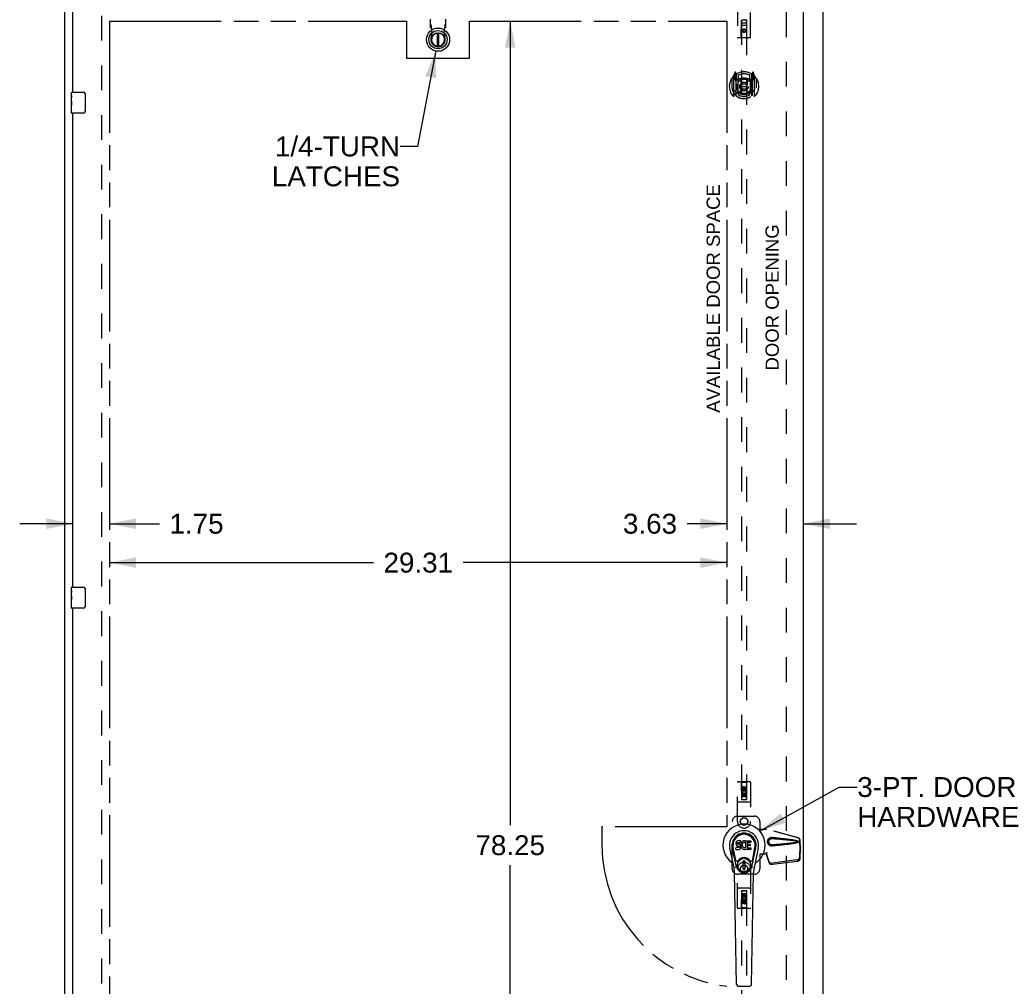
# Model space of a CAD drawing. Header units: inches. Extents: x 0 to 214, y 0 to 139.
# Tile 3 of 12: x 60 to 107, y 46 to 92. Entities that reach past the tile are written whole.
import ezdxf

# ---------------------------------------------------------------- set-up
doc = ezdxf.new("R2010")
doc.units = ezdxf.units.IN
doc.header["$LTSCALE"] = 11.781
doc.header["$MEASUREMENT"] = 0
doc.linetypes.add('HIDDEN', pattern=[0.2, 0.1, -0.1])
doc.linetypes.add('PHANTOM', pattern=[0.8, 0.45, -0.05, 0.1, -0.05, 0.1, -0.05])
doc.layers.get('0').update_dxf_attribs({"linetype": 'CONTINUOUS'})
for name, color, linetype in [('02___PRT_ALL_AXES', 7, 'CONTINUOUS'), ('AVAILABLE_DOOR_SPACE', 7, 'CONTINUOUS'), ('DEFAULT_2', 8, 'HIDDEN'), ('DIMENSIONS', 7, 'CONTINUOUS')]:
    doc.layers.add(name, color=color, linetype=linetype)
doc.styles.get("Standard").update_dxf_attribs({"font": 'arial.ttf'})
doc.dimstyles.new('DIMSTYLE_1', dxfattribs={"dimtxt": 0.945, "dimasz": 1.26, "dimexe": 0.09, "dimexo": 0.07, "dimgap": 0.0375, "dimtad": 0, "dimtih": 1, "dimtoh": 1, "dimzin": 4, "dimdsep": 46, "dimtxsty": 'Standard', "dimblk": '_FILLED', "dimblk1": '_FILLED', "dimblk2": '_FILLED', "dimcen": 0.09, "dimazin": 1, "dimtfac": 1, "dimtdec": 3, "dimtofl": 0, "dimtmove": 0, "dimatfit": 3, "dimldrblk": '_FILLED', "dimfxl": 1, "dimtolj": 1, "dimtzin": 4, "dimarcsym": 0})
doc.dimstyles.new('DIMSTYLE_2', dxfattribs={"dimtxt": 1.071, "dimasz": 1.26, "dimexe": 0.09, "dimexo": 0.07, "dimgap": 0.0425, "dimtad": 0, "dimtih": 1, "dimtoh": 1, "dimzin": 4, "dimdsep": 46, "dimtxsty": 'Standard', "dimblk": '_FILLED', "dimblk1": '_FILLED', "dimblk2": '_FILLED', "dimcen": 0.09, "dimazin": 1, "dimtfac": 1, "dimtdec": 3, "dimtofl": 0, "dimtmove": 0, "dimatfit": 3, "dimldrblk": '_FILLED', "dimfxl": 1, "dimtolj": 1, "dimtzin": 4, "dimarcsym": 0})
doc.dimstyles.get("Standard").update_dxf_attribs({"dimtxt": 1.071, "dimasz": 1.26, "dimexe": 0.09, "dimexo": 0.07, "dimgap": 0.09, "dimtad": 0, "dimtih": 1, "dimtoh": 1, "dimdec": 3, "dimzin": 4, "dimdsep": 46, "dimtxsty": 'Standard', "dimblk": '_FILLED', "dimblk1": '_FILLED', "dimblk2": '_FILLED', "dimcen": 0.09, "dimadec": 3, "dimazin": 1, "dimtp": 0.001, "dimtm": 0.001, "dimtfac": 1, "dimtdec": 3, "dimtofl": 0, "dimtmove": 0, "dimatfit": 3, "dimldrblk": '_FILLED', "dimfxl": 1, "dimtolj": 1, "dimtzin": 4, "dimarcsym": 0})

# ---------------------------------------------------------------- blocks, each defined once
blk = doc.blocks.new('_FILLED')
at = {"color": 0, "linetype": 'ByBlock'}
blk.add_solid([(0, 0), (-1, 0.2), (-1, -0.2)], dxfattribs=at)
blk = doc.blocks.new('*D11')
at = {"layer": 'DIMENSIONS', "color": 2, "linetype": 'Continuous'}
for p, q in [((62.796, 67.789), (60.276, 67.789)), ((64.546, 67.789), (66.915, 67.789))]:
    blk.add_line(p, q, dxfattribs=at)
at = {"layer": 'DIMENSIONS', "color": 2, "linetype": 'Continuous', "xscale": 1.26, "yscale": 1.26, "zscale": 1.26}
blk.add_blockref('_FILLED', (62.796, 67.789), dxfattribs=at)
at = {"layer": 'DIMENSIONS', "color": 2, "linetype": 'Continuous', "xscale": 1.26, "yscale": 1.26, "zscale": 1.26, "rotation": 180}
blk.add_blockref('_FILLED', (64.546, 67.789), dxfattribs=at)
at = {"layer": 'DIMENSIONS', "color": 2, "linetype": 'Continuous', "insert": (67.388, 68.262), "char_height": 0.945, "width": 2.56801, "attachment_point": 1, "line_spacing_factor": 0.9}
blk.add_mtext('1.75', dxfattribs=at)
blk = doc.blocks.new('*D12')
at = {"layer": 'DIMENSIONS', "color": 2, "linetype": 'Continuous'}
for p, q in [((64.546, 65.94), (77.079, 65.94)), ((93.859, 65.94), (81.326, 65.94))]:
    blk.add_line(p, q, dxfattribs=at)
at = {"layer": 'DIMENSIONS', "color": 2, "linetype": 'Continuous', "xscale": 1.26, "yscale": 1.26, "zscale": 1.26, "rotation": 180}
blk.add_blockref('_FILLED', (64.546, 65.94), dxfattribs=at)
at = {"layer": 'DIMENSIONS', "color": 2, "linetype": 'Continuous', "xscale": 1.26, "yscale": 1.26, "zscale": 1.26}
blk.add_blockref('_FILLED', (93.859, 65.94), dxfattribs=at)
at = {"layer": 'DIMENSIONS', "color": 2, "linetype": 'Continuous', "insert": (79.202, 66.413), "char_height": 0.945, "width": 3.30223, "attachment_point": 2, "line_spacing_factor": 0.9}
blk.add_mtext('29.31', dxfattribs=at)
blk = doc.blocks.new('*D13')
at = {"layer": 'DIMENSIONS', "color": 2, "linetype": 'Continuous'}
for p, q in [((93.859, 67.789), (91.962, 67.789)), ((97.484, 67.789), (100.004, 67.789))]:
    blk.add_line(p, q, dxfattribs=at)
at = {"layer": 'DIMENSIONS', "color": 2, "linetype": 'Continuous', "xscale": 1.26, "yscale": 1.26, "zscale": 1.26}
blk.add_blockref('_FILLED', (93.859, 67.789), dxfattribs=at)
at = {"layer": 'DIMENSIONS', "color": 2, "linetype": 'Continuous', "xscale": 1.26, "yscale": 1.26, "zscale": 1.26, "rotation": 180}
blk.add_blockref('_FILLED', (97.484, 67.789), dxfattribs=at)
at = {"layer": 'DIMENSIONS', "color": 2, "linetype": 'Continuous', "insert": (91.489, 68.262), "char_height": 0.945, "width": 2.56801, "attachment_point": 3, "line_spacing_factor": 0.9}
blk.add_mtext('3.63', dxfattribs=at)
blk = doc.blocks.new('*D14')
at = {"layer": 'DIMENSIONS', "color": 2, "linetype": 'Continuous'}
for p, q in [((83.567, 92.775), (83.567, 97.198)), ((83.567, 97.198), (84.607, 97.198)), ((83.166, 92.775), (84.701, 92.775)), ((83.499, 91.65), (84.701, 91.65)), ((83.567, 91.65), (83.567, 89.13))]:
    blk.add_line(p, q, dxfattribs=at)
at = {"layer": 'DIMENSIONS', "color": 2, "linetype": 'Continuous', "xscale": 1.26, "yscale": 1.26, "zscale": 1.26}
for p, rotation in [((83.567, 92.775), 270), ((83.567, 91.65), 90)]:
    blk.add_blockref('_FILLED', p, dxfattribs=dict(at, rotation=rotation))
at = {"layer": 'DIMENSIONS', "color": 2, "linetype": 'Continuous', "insert": (85.142, 97.734), "char_height": 1.071, "width": 2.91041, "attachment_point": 1, "line_spacing_factor": 0.9}
blk.add_mtext('1.13', dxfattribs=at)
blk = doc.blocks.new('*D15')
at = {"layer": 'DIMENSIONS', "color": 2, "linetype": 'Continuous'}
for p, q in [((82.499, 91.65), (84.701, 91.65)), ((83.567, 91.65), (83.567, 53.47)), ((83.567, 13.4), (83.567, 51.58)), ((82.499, 13.4), (84.701, 13.4))]:
    blk.add_line(p, q, dxfattribs=at)
at = {"layer": 'DIMENSIONS', "color": 2, "linetype": 'Continuous', "xscale": 1.26, "yscale": 1.26, "zscale": 1.26}
for p, rotation in [((83.567, 91.65), 90), ((83.567, 13.4), 270)]:
    blk.add_blockref('_FILLED', p, dxfattribs=dict(at, rotation=rotation))
at = {"layer": 'DIMENSIONS', "color": 2, "linetype": 'Continuous', "insert": (83.567, 52.998), "char_height": 0.945, "width": 3.30223, "attachment_point": 2, "line_spacing_factor": 0.9}
blk.add_mtext('78.25', dxfattribs=at)

msp = doc.modelspace()

# ---------------------------------------------------------------- linework, layer by layer
at = {"color": 3, "linetype": 'Continuous'}
for p, q in [((62.421, 5.629), (62.421, 95.421)), ((98.421, 5.629), (98.421, 95.421)), ((62.796, 88.275), (62.796, 92.671)), ((97.484, 92.671), (97.484, 12.379)), ((62.796, 64.775), (62.796, 87.275)), ((62.796, 41.275), (62.796, 63.775))]:
    msp.add_line(p, q, dxfattribs=at)
at = {"color": 7, "linetype": 'Continuous'}
for p, q in [((80.101, 91.087), (80.101, 90.462)), ((80.18, 90.462), (80.18, 91.087)), ((62.736, 88.114), (62.736, 88.26)), ((62.751, 88.275), (63.291, 88.275)), ((63.391, 88.175), (63.391, 87.375)), ((62.736, 87.857), (62.736, 87.89)), ((62.736, 87.66), (62.736, 87.691)), ((62.736, 87.29), (62.736, 87.429)), ((63.291, 87.275), (62.751, 87.275)), ((62.736, 64.614), (62.736, 64.76)), ((62.751, 64.775), (63.291, 64.775)), ((63.391, 64.675), (63.391, 63.875)), ((62.736, 64.357), (62.736, 64.39)), ((62.736, 64.16), (62.736, 64.191)), ((62.736, 63.79), (62.736, 63.929)), ((63.291, 63.775), (62.751, 63.775)), ((94.194, 51.455), (93.997, 52.381)), ((94.305, 51.503), (94.113, 52.406)), ((94.161, 52.18), (94.117, 52.407)), ((94.228, 52.033), (94.154, 52.414)), ((94.287, 52.639), (94.285, 52.616)), ((94.285, 52.616), (94.286, 52.592)), ((94.286, 52.592), (94.29, 52.568)), ((94.292, 52.663), (94.287, 52.639)), ((94.287, 52.33), (94.287, 52.405)), ((94.29, 52.568), (94.298, 52.546)), ((94.301, 52.685), (94.292, 52.663)), ((94.351, 52.41), (94.292, 52.409)), ((94.298, 52.546), (94.311, 52.526)), ((94.315, 52.705), (94.301, 52.685)), ((94.311, 52.526), (94.327, 52.509)), ((94.323, 52.713), (94.315, 52.705)), ((94.333, 52.719), (94.323, 52.713)), ((94.327, 52.509), (94.347, 52.495)), ((94.355, 52.729), (94.333, 52.719)), ((94.347, 52.495), (94.358, 52.491)), ((94.412, 52.41), (94.351, 52.41)), ((94.378, 52.736), (94.355, 52.729)), ((94.356, 52.604), (94.357, 52.619)), ((94.357, 52.596), (94.356, 52.604)), ((94.357, 52.619), (94.359, 52.634)), ((94.359, 52.589), (94.357, 52.596)), ((94.358, 52.491), (94.37, 52.489)), ((94.359, 52.634), (94.362, 52.641)), ((94.363, 52.583), (94.359, 52.589)), ((94.362, 52.641), (94.368, 52.646)), ((94.37, 52.579), (94.363, 52.583)), ((94.368, 52.646), (94.382, 52.65)), ((94.384, 52.575), (94.37, 52.579)), ((94.37, 52.489), (94.417, 52.489)), ((94.518, 52.736), (94.378, 52.736)), ((94.382, 52.65), (94.397, 52.651)), ((94.408, 52.576), (94.384, 52.575)), ((94.397, 52.651), (94.51, 52.651)), ((94.432, 52.574), (94.408, 52.576)), ((94.427, 52.411), (94.412, 52.41)), ((94.417, 52.489), (94.425, 52.488)), ((94.425, 52.488), (94.432, 52.486)), ((94.434, 52.415), (94.427, 52.411)), ((94.455, 52.569), (94.432, 52.574)), ((94.432, 52.486), (94.438, 52.481)), ((94.439, 52.42), (94.434, 52.415)), ((94.438, 52.481), (94.443, 52.475)), ((94.448, 52.432), (94.439, 52.42)), ((94.443, 52.475), (94.449, 52.462)), ((94.451, 52.439), (94.448, 52.432)), ((94.449, 52.462), (94.452, 52.446)), ((94.452, 52.446), (94.451, 52.439)), ((94.466, 52.564), (94.455, 52.569)), ((94.476, 52.558), (94.466, 52.564)), ((94.493, 52.541), (94.476, 52.558)), ((94.507, 52.521), (94.493, 52.541)), ((94.496, 52.361), (94.503, 52.371)), ((94.503, 52.371), (94.508, 52.382)), ((94.516, 52.499), (94.507, 52.521)), ((94.508, 52.382), (94.517, 52.404)), ((94.51, 52.651), (94.515, 52.652)), ((94.515, 52.652), (94.517, 52.657)), ((94.522, 52.475), (94.516, 52.499)), ((94.517, 52.657), (94.518, 52.67)), ((94.522, 52.572), (94.517, 52.528)), ((94.517, 52.528), (94.518, 52.506)), ((94.517, 52.404), (94.523, 52.428)), ((94.519, 52.694), (94.518, 52.736)), ((94.518, 52.67), (94.519, 52.694)), ((94.518, 52.506), (94.521, 52.484)), ((94.521, 52.484), (94.526, 52.462)), ((94.526, 52.594), (94.522, 52.572)), ((94.525, 52.452), (94.522, 52.475)), ((94.523, 52.428), (94.525, 52.452)), ((94.532, 52.616), (94.526, 52.594)), ((94.526, 52.462), (94.533, 52.441)), ((94.54, 52.636), (94.532, 52.616)), ((94.533, 52.441), (94.554, 52.402)), ((94.551, 52.656), (94.54, 52.636)), ((94.564, 52.674), (94.551, 52.656)), ((94.554, 52.402), (94.567, 52.383)), ((94.579, 52.691), (94.564, 52.674)), ((94.567, 52.383), (94.581, 52.366)), ((94.595, 52.706), (94.579, 52.691)), ((94.581, 52.366), (94.598, 52.351)), ((94.587, 52.544), (94.586, 52.517)), ((94.586, 52.517), (94.588, 52.504)), ((94.59, 52.571), (94.587, 52.544)), ((94.588, 52.504), (94.591, 52.491)), ((94.594, 52.583), (94.59, 52.571)), ((94.591, 52.491), (94.601, 52.466)), ((94.6, 52.595), (94.594, 52.583)), ((94.613, 52.719), (94.595, 52.706)), ((94.614, 52.618), (94.6, 52.595)), ((94.601, 52.466), (94.614, 52.443)), ((94.634, 52.728), (94.613, 52.719)), ((94.622, 52.629), (94.614, 52.618)), ((94.614, 52.443), (94.623, 52.433)), ((94.633, 52.636), (94.622, 52.629)), ((94.623, 52.433), (94.633, 52.424)), ((94.658, 52.647), (94.633, 52.636)), ((94.633, 52.424), (94.644, 52.417)), ((94.656, 52.733), (94.634, 52.728)), ((94.644, 52.417), (94.657, 52.412)), ((94.678, 52.735), (94.656, 52.733)), ((94.657, 52.412), (94.67, 52.409)), ((94.671, 52.65), (94.658, 52.647)), ((94.67, 52.409), (94.683, 52.409)), ((94.684, 52.65), (94.671, 52.65)), ((94.7, 52.735), (94.678, 52.735)), ((94.683, 52.409), (94.696, 52.411)), ((94.697, 52.647), (94.684, 52.65)), ((94.696, 52.411), (94.709, 52.415)), ((94.71, 52.642), (94.697, 52.647)), ((94.711, 52.733), (94.7, 52.735)), ((94.709, 52.415), (94.721, 52.42)), ((94.722, 52.73), (94.711, 52.733)), ((94.742, 52.712), (94.716, 52.644)), ((94.721, 52.42), (94.732, 52.428)), ((94.741, 52.717), (94.722, 52.73)), ((94.739, 52.427), (94.751, 52.409)), ((94.751, 52.734), (94.988, 52.734)), ((94.751, 52.409), (94.751, 52.734)), ((94.821, 52.647), (94.821, 52.579)), ((94.822, 52.488), (94.822, 52.411)), ((94.988, 52.651), (94.825, 52.651)), ((94.825, 52.575), (94.957, 52.575)), ((94.957, 52.493), (94.827, 52.493)), ((94.827, 52.406), (94.988, 52.406)), ((94.961, 52.57), (94.961, 52.497)), ((94.992, 52.73), (94.992, 52.656)), ((94.993, 52.402), (94.993, 52.33)), ((95.037, 51.503), (95.229, 52.406)), ((95.114, 52.033), (95.188, 52.414)), ((95.345, 52.381), (95.148, 51.455)), ((95.181, 52.18), (95.225, 52.407)), ((94.276, 51.808), (94.228, 52.033)), ((94.292, 52.325), (94.436, 52.325)), ((94.436, 52.325), (94.448, 52.327)), ((94.448, 52.327), (94.459, 52.331)), ((94.459, 52.331), (94.479, 52.344)), ((94.479, 52.344), (94.496, 52.361)), ((94.598, 52.351), (94.615, 52.338)), ((94.615, 52.338), (94.625, 52.333)), ((94.625, 52.333), (94.636, 52.329)), ((94.636, 52.329), (94.658, 52.323)), ((94.658, 52.323), (94.68, 52.321)), ((94.68, 52.321), (94.702, 52.324)), ((94.702, 52.324), (94.723, 52.331)), ((94.723, 52.331), (94.742, 52.342)), ((94.753, 52.342), (94.742, 52.342)), ((94.742, 52.342), (94.742, 52.342)), ((94.753, 52.33), (94.753, 52.342)), ((94.988, 52.325), (94.757, 52.325)), ((95.066, 51.808), (95.114, 52.033)), ((94.716, 51.768), (94.626, 51.768)), ((94.626, 51.394), (94.626, 51.768)), ((94.626, 51.728), (94.716, 51.728)), ((94.716, 51.433), (94.626, 51.433)), ((94.677, 51.728), (94.677, 51.649)), ((94.716, 51.649), (94.677, 51.649)), ((94.716, 51.394), (94.716, 51.768)), ((94.313, 45.91), (94.22, 51.23)), ((94.626, 51.394), (94.716, 51.394)), ((95.029, 45.91), (95.122, 51.23)), ((94.392, 45.832), (94.95, 45.832))]:
    msp.add_line(p, q, dxfattribs=at)
for points in [[(63.384, 88.211), (63.386, 88.206), (63.388, 88.2), (63.389, 88.194), (63.39, 88.188), (63.391, 88.181), (63.391, 88.175)], [(63.391, 87.375), (63.391, 87.369), (63.39, 87.363), (63.389, 87.356), (63.388, 87.35), (63.386, 87.345), (63.384, 87.339)], [(63.384, 64.711), (63.386, 64.706), (63.388, 64.7), (63.389, 64.694), (63.39, 64.688), (63.391, 64.681), (63.391, 64.675)], [(63.391, 63.875), (63.391, 63.869), (63.39, 63.863), (63.389, 63.856), (63.388, 63.85), (63.386, 63.845), (63.384, 63.839)], [(94.273, 51.472), (94.271, 51.478), (94.269, 51.483), (94.268, 51.489), (94.267, 51.494)], [(95.075, 51.494), (95.074, 51.489), (95.073, 51.483), (95.071, 51.478), (95.069, 51.472)]]:
    msp.add_lwpolyline(points, dxfattribs=at)
for centre, radius in [((80.14, 90.774), 0.551), ((80.14, 90.774), 0.433), ((80.14, 90.774), 0.329), ((80.14, 90.774), 0.317), ((94.671, 51.581), 0.317), ((94.671, 51.581), 0.313)]:
    msp.add_circle(centre, radius, dxfattribs=at)
for centre, radius, start, end in [((80.14, 90.774), 0.315, 100.0787, 79.9213), ((62.751, 88.26), 0.015, 90, 180), ((63.291, 88.175), 0.1, 21.1999, 90), ((62.751, 87.29), 0.015, 180, 270), ((63.291, 87.375), 0.1, 270, 338.7946), ((62.751, 64.76), 0.015, 90, 180), ((63.291, 64.675), 0.1, 21.1999, 90), ((62.751, 63.79), 0.015, 180, 270), ((63.291, 63.875), 0.1, 270, 338.7946), ((94.671, 52.525), 1.004, 305.5066, 234.4934), ((94.671, 52.525), 0.689, 347.9703, 192.0297), ((94.671, 52.525), 0.571, 347.9703, 192.0297), ((94.671, 52.515), 0.527, 348.9402, 191.0594), ((94.292, 52.405), 0.00448, 90, 180.0119), ((94.712, 52.646), 0.00448, 246.1578, 339.0016), ((94.735, 52.424), 0.00448, 34.0893, 127.3444), ((94.738, 52.714), 0.00448, 339.0016, 51.8729), ((94.825, 52.647), 0.00448, 90, 180), ((94.825, 52.579), 0.00448, 180, 270), ((94.827, 52.488), 0.00448, 90, 180), ((94.827, 52.411), 0.00448, 180, 270), ((94.957, 52.57), 0.00448, 0, 90), ((94.957, 52.497), 0.00448, 270, 360), ((94.988, 52.73), 0.00448, 0, 90), ((94.988, 52.656), 0.00448, 270, 360), ((94.988, 52.402), 0.00448, 0, 90), ((94.292, 52.33), 0.00483, 180, 270), ((94.671, 51.581), 0.354, 35.4237, 144.5763), ((94.757, 52.33), 0.00448, 180, 270), ((94.988, 52.33), 0.00448, 270, 360), ((93.974, 51.548), 0.197, 12.0297, 54.4934), ((93.039, 51.209), 1.181, 1, 12.0297), ((94.334, 51.82), 0.0591, 192.0297, 324.5763), ((94.671, 51.581), 0.374, 192.0297, 347.9703), ((95.008, 51.82), 0.0591, 215.4237, 347.9703), ((96.303, 51.209), 1.181, 167.9703, 179), ((95.368, 51.548), 0.197, 125.5066, 167.9703), ((94.392, 45.911), 0.0787, 181, 270), ((94.95, 45.911), 0.0787, 270, 359)]:
    msp.add_arc(centre, radius, start, end, dxfattribs=at)
msp.add_ellipse((94.671, 52.515), major_axis=(0, 0.565), ratio=0.999848, start_param=-1.76365, end_param=1.76365, dxfattribs=at)
at = {"layer": '02___PRT_ALL_AXES', "color": 7, "linetype": 'Continuous'}
for p, q in [((62.736, 88.114), (62.736, 88.26)), ((62.736, 87.857), (62.736, 88.114)), ((62.742, 88.058), (62.736, 88.058)), ((62.743, 87.89), (62.743, 88.027)), ((62.736, 87.89), (62.743, 87.89)), ((62.736, 87.29), (62.736, 87.854)), ((62.738, 87.827), (62.736, 87.827)), ((62.736, 87.696), (62.742, 87.696)), ((62.736, 87.66), (62.743, 87.66)), ((62.736, 87.597), (62.743, 87.597)), ((62.736, 87.429), (62.743, 87.429)), ((62.737, 87.829), (62.739, 87.807)), ((62.743, 87.429), (62.743, 87.66)), ((62.736, 64.614), (62.736, 64.76)), ((62.736, 64.357), (62.736, 64.614)), ((62.742, 64.558), (62.736, 64.558)), ((62.743, 64.39), (62.743, 64.527)), ((62.736, 64.39), (62.743, 64.39)), ((62.736, 63.79), (62.736, 64.354)), ((62.738, 64.327), (62.736, 64.327)), ((62.736, 64.196), (62.742, 64.196)), ((62.736, 64.16), (62.743, 64.16)), ((62.736, 64.097), (62.743, 64.097)), ((62.737, 64.329), (62.739, 64.307)), ((62.743, 63.929), (62.743, 64.16)), ((62.736, 63.929), (62.743, 63.929))]:
    msp.add_line(p, q, dxfattribs=at)
at = {"layer": '02___PRT_ALL_AXES', "color": 8, "linetype": 'HIDDEN'}
for p, q in [((94.564, 55.148), (94.564, 55.24)), ((94.607, 55.24), (94.607, 55.148)), ((94.651, 55.212), (94.651, 55.24)), ((94.692, 55.254), (94.692, 55.208)), ((94.735, 55.304), (94.778, 55.304)), ((94.735, 55.212), (94.735, 55.304)), ((94.778, 55.304), (94.778, 55.212)), ((94.607, 55.148), (94.564, 55.148)), ((94.564, 54.992), (94.742, 54.992)), ((94.564, 54.835), (94.564, 54.992)), ((94.607, 54.835), (94.564, 54.835)), ((94.612, 55.016), (94.573, 54.999)), ((94.649, 54.949), (94.607, 54.949)), ((94.607, 54.949), (94.607, 54.835)), ((94.649, 54.857), (94.649, 54.949)), ((94.692, 54.857), (94.649, 54.857)), ((94.735, 54.949), (94.692, 54.949)), ((94.692, 54.949), (94.692, 54.857)), ((94.742, 54.992), (94.723, 55.005)), ((94.735, 54.835), (94.735, 54.949)), ((94.778, 54.835), (94.735, 54.835)), ((94.767, 54.995), (94.765, 54.992)), ((94.765, 54.992), (94.778, 54.992)), ((94.778, 54.992), (94.778, 54.835)), ((94.564, 50.215), (94.607, 50.215)), ((94.564, 50.059), (94.564, 50.215)), ((94.577, 50.059), (94.564, 50.059)), ((94.575, 50.055), (94.577, 50.059)), ((94.778, 50.059), (94.6, 50.059)), ((94.6, 50.059), (94.619, 50.046)), ((94.607, 50.215), (94.607, 50.101)), ((94.607, 50.101), (94.65, 50.101)), ((94.65, 50.193), (94.693, 50.193)), ((94.65, 50.101), (94.65, 50.193)), ((94.693, 50.193), (94.693, 50.101)), ((94.693, 50.101), (94.735, 50.101)), ((94.73, 50.034), (94.769, 50.051)), ((94.735, 50.215), (94.778, 50.215)), ((94.735, 50.101), (94.735, 50.215)), ((94.778, 50.215), (94.778, 50.059)), ((94.564, 49.746), (94.564, 49.838)), ((94.607, 49.746), (94.564, 49.746)), ((94.607, 49.838), (94.607, 49.746)), ((94.65, 49.796), (94.65, 49.842)), ((94.691, 49.838), (94.691, 49.81)), ((94.735, 49.902), (94.778, 49.902)), ((94.735, 49.81), (94.735, 49.902)), ((94.778, 49.902), (94.778, 49.81))]:
    msp.add_line(p, q, dxfattribs=at)
at = {"layer": '02___PRT_ALL_AXES', "color": 7, "linetype": 'Continuous'}
for points in [[(62.736, 88.114), (62.736, 88.111), (62.737, 88.106), (62.737, 88.101), (62.739, 88.087)], [(62.739, 88.087), (62.74, 88.08), (62.741, 88.072), (62.741, 88.063)], [(62.741, 88.063), (62.742, 88.054), (62.743, 88.045), (62.743, 88.036), (62.743, 88.027)], [(62.736, 87.857), (62.736, 87.848), (62.737, 87.839), (62.737, 87.829)], [(62.739, 87.807), (62.74, 87.796), (62.741, 87.784), (62.742, 87.771), (62.742, 87.759), (62.743, 87.746), (62.743, 87.733), (62.743, 87.72), (62.742, 87.707), (62.742, 87.695), (62.741, 87.683), (62.74, 87.671)], [(62.736, 64.614), (62.736, 64.611), (62.737, 64.606), (62.737, 64.601), (62.739, 64.587)], [(62.739, 64.587), (62.74, 64.58), (62.741, 64.572), (62.741, 64.563)], [(62.741, 64.563), (62.742, 64.554), (62.743, 64.545), (62.743, 64.536), (62.743, 64.527)], [(62.736, 64.357), (62.736, 64.348), (62.737, 64.339), (62.737, 64.329)], [(62.739, 64.307), (62.74, 64.296), (62.741, 64.284), (62.742, 64.271), (62.742, 64.259), (62.743, 64.246), (62.743, 64.233), (62.743, 64.22), (62.742, 64.207), (62.742, 64.195), (62.741, 64.183), (62.74, 64.171)]]:
    msp.add_lwpolyline(points, dxfattribs=at)
at = {"layer": '02___PRT_ALL_AXES', "color": 8, "linetype": 'HIDDEN'}
for centre, radius in [((94.671, 91.198), 0.085), ((94.671, 55.198), 0.085), ((94.671, 53.65), 0.172), ((94.671, 51.4), 0.172), ((94.671, 49.853), 0.085)]:
    msp.add_circle(centre, radius, dxfattribs=at)
for centre, radius, start, end in [((94.629, 55.24), 0.0644, 12.2995, 180.0775), ((94.629, 55.24), 0.0219, 359.9011, 180), ((94.714, 55.212), 0.0635, 180, 360), ((94.713, 55.212), 0.0219, 190.307, 360), ((94.671, 55.041), 0.107, 334.2636, 203.4027), ((94.671, 55.041), 0.0639, 324.8895, 203.4026), ((94.671, 50.009), 0.107, 154.2636, 23.4027), ((94.671, 50.009), 0.0639, 144.8895, 23.4026), ((94.628, 49.838), 0.0635, 0, 180), ((94.629, 49.838), 0.0219, 10.307, 180), ((94.713, 49.81), 0.0644, 192.2995, 0.0775), ((94.713, 49.81), 0.0219, 179.9011, 360)]:
    msp.add_arc(centre, radius, start, end, dxfattribs=at)
at = {"layer": '02___PRT_ALL_AXES', "color": 7, "linetype": 'Continuous'}
for centre in [(62.999, 87.691), (62.999, 64.191)]:
    msp.add_ellipse(centre, major_axis=(0.263, 0), ratio=0.432808, start_param=3.141593, end_param=3.321581, dxfattribs=at)
at = {"layer": 'AVAILABLE_DOOR_SPACE', "color": 4, "linetype": 'PHANTOM'}
for p, q in [((64.546, 91.65), (64.546, 13.4)), ((64.546, 91.65), (78.64, 91.65)), ((78.64, 91.65), (78.64, 89.9)), ((81.64, 89.9), (81.64, 91.65)), ((81.64, 91.65), (93.859, 91.65)), ((93.859, 91.65), (93.859, 53.4)), ((78.64, 89.9), (81.64, 89.9)), ((93.859, 53.4), (87.921, 53.4)), ((87.921, 53.4), (87.921, 52.525))]:
    msp.add_line(p, q, dxfattribs=at)
msp.add_arc((94.671, 52.525), 6.75, 180, 263.0865, dxfattribs=at)
at = {"layer": 'DEFAULT_2', "color": 8, "linetype": 'HIDDEN'}
for p, q in [((94.359, 92.613), (94.359, 90.888)), ((94.984, 90.888), (94.984, 92.613)), ((64.171, 12.973), (64.171, 92.077)), ((79.766, 91.745), (79.766, 91.371)), ((80.514, 91.371), (80.514, 91.745)), ((94.541, 90.888), (94.545, 91.698)), ((94.546, 91.698), (94.545, 91.698)), ((94.546, 91.698), (94.546, 54.696)), ((94.796, 91.698), (94.546, 91.698)), ((94.796, 54.696), (94.796, 91.698)), ((94.798, 91.698), (94.796, 91.698)), ((94.801, 90.888), (94.798, 91.698)), ((96.671, 92.077), (96.671, 12.973)), ((79.812, 91.485), (79.766, 91.526)), ((79.766, 91.371), (79.812, 91.33)), ((79.812, 91.33), (79.812, 91.485)), ((79.865, 91.129), (79.827, 91.326)), ((80.454, 91.326), (80.416, 91.129)), ((80.514, 91.526), (80.468, 91.485)), ((80.468, 91.485), (80.468, 91.33)), ((80.468, 91.33), (80.514, 91.371)), ((94.799, 91.448), (94.543, 91.448)), ((94.586, 91.573), (94.756, 91.573)), ((94.671, 91.269), (94.609, 91.233)), ((94.609, 91.233), (94.609, 91.161)), ((94.609, 91.233), (94.619, 91.228)), ((94.609, 91.161), (94.619, 91.167)), ((94.671, 91.258), (94.619, 91.228)), ((94.619, 91.228), (94.619, 91.167)), ((94.619, 91.167), (94.671, 91.137)), ((94.671, 91.269), (94.671, 91.258)), ((94.734, 91.233), (94.671, 91.269)), ((94.724, 91.228), (94.671, 91.258)), ((94.671, 91.137), (94.724, 91.167)), ((94.734, 91.233), (94.724, 91.228)), ((94.724, 91.167), (94.724, 91.228)), ((94.734, 91.161), (94.724, 91.167)), ((94.734, 91.161), (94.734, 91.233)), ((79.811, 90.834), (79.865, 91.129)), ((80.416, 91.129), (80.47, 90.834)), ((94.954, 90.858), (94.389, 90.858)), ((94.609, 91.161), (94.671, 91.125)), ((94.671, 91.125), (94.734, 91.161)), ((94.671, 91.125), (94.671, 91.137)), ((94.089, 88.942), (94.089, 88.554)), ((94.096, 88.939), (94.096, 88.482)), ((94.171, 89.037), (94.171, 88.07)), ((94.246, 89.223), (94.175, 89.048)), ((94.229, 89.033), (94.229, 88.883)), ((94.289, 89.033), (94.229, 89.033)), ((94.229, 88.883), (94.289, 88.883)), ((94.237, 89), (94.266, 88.954)), ((94.296, 89.008), (94.241, 89.008)), ((94.268, 89.119), (94.267, 89.118)), ((94.267, 89.118), (94.267, 89.118)), ((94.267, 89.118), (94.267, 89.118)), ((94.289, 89.14), (94.274, 89.22)), ((94.289, 88.124), (94.289, 89.14)), ((94.296, 89.068), (94.366, 89.177)), ((94.296, 88.123), (94.296, 89.127)), ((94.299, 89.102), (94.299, 88.895)), ((94.389, 88.882), (94.316, 88.882)), ((94.319, 88.875), (94.384, 88.875)), ((94.389, 88.24), (94.389, 88.872)), ((94.396, 89.08), (94.396, 88.827)), ((94.508, 88.898), (94.539, 88.554)), ((94.834, 88.898), (94.804, 88.554)), ((94.946, 88.827), (94.946, 89.08)), ((95.026, 88.882), (94.954, 88.882)), ((94.954, 88.872), (94.954, 88.24)), ((94.958, 88.875), (95.024, 88.875)), ((94.976, 89.177), (95.046, 89.068)), ((95.044, 88.895), (95.044, 89.102)), ((95.046, 88.123), (95.046, 89.127)), ((95.101, 89.008), (95.046, 89.008)), ((95.068, 89.22), (95.054, 89.14)), ((95.054, 89.14), (95.054, 88.124)), ((95.114, 89.033), (95.054, 89.033)), ((95.054, 88.883), (95.114, 88.883)), ((95.075, 89.118), (95.071, 89.121)), ((95.076, 88.954), (95.105, 89)), ((95.167, 89.048), (95.096, 89.223)), ((95.114, 88.883), (95.114, 89.033)), ((95.171, 88.07), (95.171, 89.037)), ((95.246, 88.939), (95.246, 88.482)), ((95.254, 88.554), (95.254, 88.942)), ((94.089, 88.554), (94.104, 88.554)), ((94.096, 88.482), (94.096, 88.479)), ((94.508, 88.214), (94.539, 88.554)), ((94.539, 88.554), (94.804, 88.554)), ((94.834, 88.214), (94.804, 88.554)), ((95.254, 88.554), (95.239, 88.554)), ((95.246, 88.482), (95.246, 88.479)), ((94.396, 88.266), (94.396, 88.163)), ((94.946, 88.163), (94.946, 88.266)), ((94.359, 53.65), (94.359, 55.508)), ((94.954, 55.538), (94.389, 55.538)), ((94.541, 55.508), (94.511, 55.538)), ((94.801, 55.508), (94.541, 55.508)), ((94.541, 55.508), (94.545, 54.698)), ((94.671, 55.269), (94.609, 55.233)), ((94.609, 55.233), (94.619, 55.228)), ((94.609, 55.233), (94.609, 55.161)), ((94.671, 55.258), (94.619, 55.228)), ((94.619, 55.228), (94.619, 55.167)), ((94.734, 55.233), (94.671, 55.269)), ((94.671, 55.269), (94.671, 55.258)), ((94.724, 55.228), (94.671, 55.258)), ((94.734, 55.233), (94.724, 55.228)), ((94.724, 55.167), (94.724, 55.228)), ((94.734, 55.161), (94.734, 55.233)), ((94.798, 54.698), (94.801, 55.508)), ((94.801, 55.508), (94.831, 55.538)), ((94.984, 55.508), (94.984, 53.65)), ((94.799, 54.948), (94.543, 54.948)), ((94.756, 54.823), (94.586, 54.823)), ((94.609, 55.161), (94.619, 55.167)), ((94.609, 55.161), (94.671, 55.125)), ((94.619, 55.167), (94.671, 55.137)), ((94.671, 55.137), (94.724, 55.167)), ((94.671, 55.125), (94.734, 55.161)), ((94.671, 55.125), (94.671, 55.137)), ((94.734, 55.161), (94.724, 55.167)), ((94.954, 54.573), (94.389, 54.573)), ((94.545, 54.698), (94.798, 54.698)), ((94.546, 54.699), (94.796, 54.699)), ((94.546, 54.696), (94.796, 54.696)), ((94.359, 53.9), (95.171, 53.9)), ((94.109, 51.4), (94.109, 53.65)), ((95.421, 53.65), (95.421, 53.297)), ((95.418, 53.28), (95.421, 53.297)), ((95.418, 53.28), (95.739, 53.28)), ((95.425, 53.28), (95.421, 53.297)), ((97.229, 52.878), (95.731, 53.28)), ((97.236, 52.878), (95.739, 53.28)), ((97.299, 52.609), (97.321, 52.527)), ((97.32, 52.539), (97.301, 51.924)), ((97.307, 52.609), (97.329, 52.527)), ((97.334, 52.468), (97.315, 51.852)), ((97.32, 52.539), (97.334, 52.468)), ((97.321, 52.527), (97.321, 52.757)), ((97.329, 52.527), (97.321, 52.527)), ((97.323, 52.555), (97.331, 52.498)), ((97.329, 52.527), (97.329, 52.757)), ((97.331, 52.498), (97.332, 52.488)), ((97.332, 52.488), (97.333, 52.477)), ((97.333, 52.477), (97.334, 52.468)), ((95.739, 52.1), (95.418, 52.1)), ((95.418, 52.1), (95.421, 52.083)), ((95.425, 52.1), (95.421, 52.083)), ((95.421, 52.083), (95.421, 51.4)), ((95.739, 52.188), (95.731, 52.188)), ((95.731, 52.188), (95.731, 52.1)), ((95.869, 51.73), (95.738, 52.113)), ((95.751, 52.042), (95.738, 52.113)), ((95.739, 52.188), (95.739, 52.1)), ((95.747, 52.073), (95.751, 52.042)), ((95.883, 51.659), (95.751, 52.042)), ((97.184, 51.824), (95.996, 51.672)), ((97.197, 51.753), (96.01, 51.601)), ((94.359, 49.543), (94.359, 51.4)), ((95.171, 51.15), (94.359, 51.15)), ((94.984, 51.4), (94.984, 49.543)), ((94.954, 50.478), (94.389, 50.478)), ((94.545, 50.353), (94.541, 49.543)), ((94.543, 50.103), (94.799, 50.103)), ((94.545, 50.353), (94.798, 50.353)), ((94.796, 50.354), (94.546, 50.354)), ((94.546, 50.354), (94.546, 13.353)), ((94.796, 50.351), (94.546, 50.351)), ((94.586, 50.228), (94.756, 50.228)), ((94.796, 13.353), (94.796, 50.354)), ((94.801, 49.543), (94.798, 50.353)), ((94.671, 49.925), (94.609, 49.889)), ((94.609, 49.889), (94.619, 49.883)), ((94.609, 49.889), (94.609, 49.817)), ((94.609, 49.817), (94.619, 49.823)), ((94.609, 49.817), (94.671, 49.781)), ((94.671, 49.913), (94.619, 49.883)), ((94.619, 49.883), (94.619, 49.823)), ((94.619, 49.823), (94.671, 49.792)), ((94.734, 49.889), (94.671, 49.925)), ((94.671, 49.925), (94.671, 49.913)), ((94.724, 49.883), (94.671, 49.913)), ((94.671, 49.792), (94.724, 49.823)), ((94.671, 49.781), (94.734, 49.817)), ((94.671, 49.781), (94.671, 49.792)), ((94.734, 49.889), (94.724, 49.883)), ((94.724, 49.823), (94.724, 49.883)), ((94.734, 49.817), (94.724, 49.823)), ((94.734, 49.817), (94.734, 49.889)), ((94.954, 49.513), (94.389, 49.513)), ((94.541, 49.543), (94.511, 49.513)), ((94.801, 49.543), (94.541, 49.543)), ((94.801, 49.543), (94.831, 49.513))]:
    msp.add_line(p, q, dxfattribs=at)
for points in [[(79.824, 91.373), (79.823, 91.388), (79.822, 91.403), (79.821, 91.417), (79.82, 91.429), (79.819, 91.441), (79.818, 91.452), (79.816, 91.461), (79.815, 91.469), (79.814, 91.476), (79.813, 91.481), (79.812, 91.485)], [(79.812, 91.33), (79.815, 91.329), (79.817, 91.329), (79.82, 91.328), (79.822, 91.327), (79.824, 91.327), (79.827, 91.326)], [(79.827, 91.326), (79.826, 91.342), (79.824, 91.373)], [(80.468, 91.485), (80.467, 91.481), (80.466, 91.476), (80.465, 91.469), (80.464, 91.461), (80.463, 91.452), (80.462, 91.441), (80.461, 91.429), (80.46, 91.417), (80.459, 91.403), (80.458, 91.388), (80.457, 91.373), (80.456, 91.358), (80.454, 91.326)], [(80.454, 91.326), (80.456, 91.327), (80.459, 91.327), (80.461, 91.328), (80.463, 91.329), (80.466, 91.329), (80.468, 91.33)], [(94.139, 88.44), (94.142, 88.435), (94.145, 88.43), (94.148, 88.425), (94.15, 88.42), (94.153, 88.416), (94.156, 88.412), (94.159, 88.408), (94.161, 88.404), (94.164, 88.4), (94.166, 88.396), (94.169, 88.393), (94.171, 88.39), (94.174, 88.386), (94.176, 88.383), (94.178, 88.38), (94.18, 88.378), (94.182, 88.375), (94.185, 88.372), (94.187, 88.37), (94.189, 88.367), (94.191, 88.365), (94.193, 88.362), (94.195, 88.36), (94.197, 88.358), (94.198, 88.356), (94.2, 88.354), (94.202, 88.352), (94.204, 88.351), (94.206, 88.349), (94.207, 88.347), (94.209, 88.346), (94.21, 88.344), (94.212, 88.343), (94.214, 88.341), (94.215, 88.34), (94.217, 88.339)], [(95.125, 88.339), (95.127, 88.34), (95.128, 88.341), (95.13, 88.343), (95.132, 88.344), (95.133, 88.346), (95.135, 88.347), (95.137, 88.349), (95.138, 88.351), (95.14, 88.352), (95.142, 88.354), (95.144, 88.356), (95.145, 88.358), (95.147, 88.36), (95.149, 88.362), (95.151, 88.365), (95.153, 88.367), (95.155, 88.37), (95.157, 88.372), (95.16, 88.375), (95.162, 88.377), (95.164, 88.38), (95.166, 88.383), (95.168, 88.386), (95.171, 88.39), (95.173, 88.393), (95.176, 88.396), (95.178, 88.4), (95.181, 88.404), (95.183, 88.408), (95.186, 88.412), (95.189, 88.416), (95.192, 88.42), (95.194, 88.425), (95.197, 88.43), (95.2, 88.435), (95.204, 88.44)], [(94.859, 88.197), (94.854, 88.195), (94.848, 88.194), (94.843, 88.192), (94.837, 88.191), (94.832, 88.19), (94.826, 88.189), (94.821, 88.187), (94.815, 88.186), (94.81, 88.185), (94.805, 88.184), (94.799, 88.183), (94.794, 88.182), (94.788, 88.181), (94.782, 88.18), (94.777, 88.179), (94.771, 88.178), (94.766, 88.178), (94.76, 88.177), (94.755, 88.176), (94.749, 88.175), (94.744, 88.175), (94.738, 88.174), (94.732, 88.174), (94.727, 88.173), (94.721, 88.173), (94.716, 88.172), (94.71, 88.172), (94.705, 88.172), (94.699, 88.172), (94.693, 88.171), (94.688, 88.171), (94.682, 88.171), (94.677, 88.171), (94.671, 88.171), (94.665, 88.171), (94.66, 88.171), (94.654, 88.171), (94.649, 88.171), (94.643, 88.172), (94.637, 88.172), (94.632, 88.172), (94.626, 88.172), (94.621, 88.173), (94.615, 88.173), (94.61, 88.174), (94.604, 88.174), (94.598, 88.175), (94.593, 88.175), (94.587, 88.176), (94.582, 88.177), (94.576, 88.178), (94.571, 88.178), (94.565, 88.179), (94.56, 88.18), (94.554, 88.181), (94.549, 88.182), (94.543, 88.183), (94.538, 88.184), (94.532, 88.185), (94.527, 88.186), (94.521, 88.187), (94.516, 88.189), (94.51, 88.19), (94.505, 88.191), (94.499, 88.192), (94.494, 88.194), (94.488, 88.195), (94.483, 88.197)], [(96.015, 52.482), (96.002, 52.481), (95.989, 52.481), (95.976, 52.482), (95.963, 52.483), (95.951, 52.486), (95.938, 52.489), (95.926, 52.493), (95.914, 52.498), (95.902, 52.503), (95.891, 52.509), (95.879, 52.517), (95.868, 52.525), (95.857, 52.535), (95.845, 52.546), (95.834, 52.558), (95.824, 52.573), (95.815, 52.588), (95.807, 52.604), (95.8, 52.62), (95.795, 52.637), (95.791, 52.655), (95.789, 52.672), (95.788, 52.689), (95.789, 52.707), (95.791, 52.724), (95.794, 52.741), (95.799, 52.758), (95.806, 52.775), (95.814, 52.791), (95.823, 52.806), (95.833, 52.82), (95.844, 52.833), (95.855, 52.844), (95.867, 52.854), (95.878, 52.863), (95.89, 52.87), (95.901, 52.877), (95.913, 52.882), (95.925, 52.887), (95.937, 52.891), (95.95, 52.894), (95.963, 52.897), (95.976, 52.898)], [(96.015, 52.536), (96.006, 52.535), (95.996, 52.535), (95.987, 52.536), (95.977, 52.537), (95.968, 52.539), (95.959, 52.541), (95.95, 52.544), (95.942, 52.548), (95.933, 52.552), (95.925, 52.557), (95.917, 52.562), (95.908, 52.568), (95.9, 52.575), (95.892, 52.583), (95.884, 52.592), (95.877, 52.602), (95.87, 52.613), (95.865, 52.624), (95.86, 52.636), (95.856, 52.647), (95.854, 52.658), (95.852, 52.668), (95.851, 52.679), (95.851, 52.689), (95.851, 52.7), (95.852, 52.71), (95.853, 52.721), (95.856, 52.732), (95.859, 52.743), (95.864, 52.754), (95.869, 52.765), (95.876, 52.776), (95.883, 52.786), (95.891, 52.796), (95.899, 52.804), (95.907, 52.811), (95.916, 52.818), (95.924, 52.823), (95.932, 52.828), (95.941, 52.832), (95.95, 52.836), (95.959, 52.839), (95.968, 52.841), (95.977, 52.843), (95.987, 52.844), (95.996, 52.845), (96.005, 52.845), (96.015, 52.845)], [(95.976, 52.898), (95.989, 52.899), (96.002, 52.899), (96.015, 52.898)], [(96.015, 52.898), (96.09, 52.89), (96.163, 52.883), (96.233, 52.876), (96.3, 52.869), (96.364, 52.862), (96.425, 52.855), (96.484, 52.849), (96.541, 52.842), (96.595, 52.836), (96.647, 52.829), (96.697, 52.823), (96.745, 52.817), (96.791, 52.811), (96.834, 52.805), (96.877, 52.799), (96.917, 52.793), (96.955, 52.787), (96.992, 52.781), (97.028, 52.775), (97.061, 52.769), (97.094, 52.762), (97.125, 52.756), (97.154, 52.749), (97.182, 52.742), (97.208, 52.734), (97.233, 52.725)], [(96.015, 52.845), (96.078, 52.839), (96.139, 52.834), (96.199, 52.829), (96.255, 52.824), (96.31, 52.819), (96.363, 52.815), (96.414, 52.81), (96.463, 52.806), (96.51, 52.802), (96.554, 52.797), (96.598, 52.793), (96.639, 52.79), (96.678, 52.786), (96.716, 52.782), (96.752, 52.779), (96.786, 52.775), (96.819, 52.772), (96.85, 52.768), (96.881, 52.765), (96.91, 52.762), (96.938, 52.759), (96.966, 52.756), (96.993, 52.752), (97.02, 52.749), (97.046, 52.746), (97.073, 52.742), (97.1, 52.738), (97.127, 52.734), (97.154, 52.73), (97.18, 52.725), (97.207, 52.72), (97.233, 52.714)], [(97.229, 52.878), (97.242, 52.873), (97.254, 52.868), (97.266, 52.861), (97.277, 52.853), (97.286, 52.843), (97.295, 52.833), (97.303, 52.822), (97.309, 52.81), (97.314, 52.797), (97.318, 52.784), (97.32, 52.771), (97.321, 52.757)], [(97.329, 52.757), (97.328, 52.771), (97.326, 52.784), (97.322, 52.797), (97.317, 52.81), (97.311, 52.822), (97.303, 52.833), (97.294, 52.843), (97.284, 52.853), (97.273, 52.861), (97.262, 52.868), (97.249, 52.873), (97.236, 52.878)], [(97.233, 52.666), (97.207, 52.66), (97.18, 52.655), (97.154, 52.65), (97.127, 52.646), (97.1, 52.642), (97.074, 52.638), (97.047, 52.634), (97.02, 52.631), (96.993, 52.628), (96.966, 52.625), (96.939, 52.621), (96.91, 52.618), (96.881, 52.615), (96.851, 52.612), (96.82, 52.608), (96.787, 52.605), (96.753, 52.602), (96.717, 52.598), (96.679, 52.594), (96.64, 52.591), (96.598, 52.587), (96.555, 52.583), (96.51, 52.579), (96.463, 52.574), (96.414, 52.57), (96.364, 52.565), (96.311, 52.561), (96.256, 52.556), (96.199, 52.551), (96.14, 52.546), (96.078, 52.541), (96.015, 52.536)], [(97.233, 52.655), (97.21, 52.647), (97.187, 52.64), (97.161, 52.633), (97.135, 52.627), (97.107, 52.621), (97.078, 52.615), (97.047, 52.609), (97.016, 52.603), (96.982, 52.598), (96.948, 52.592), (96.912, 52.587), (96.874, 52.581), (96.835, 52.575), (96.795, 52.57), (96.752, 52.564), (96.708, 52.558), (96.662, 52.553), (96.614, 52.547), (96.565, 52.541), (96.513, 52.535), (96.459, 52.529), (96.403, 52.522), (96.344, 52.516), (96.283, 52.51), (96.22, 52.503), (96.154, 52.496), (96.086, 52.489), (96.015, 52.482)], [(97.233, 52.725), (97.239, 52.722), (97.244, 52.718), (97.249, 52.713), (97.253, 52.708), (97.255, 52.702), (97.257, 52.697), (97.257, 52.69), (97.257, 52.684), (97.255, 52.678), (97.253, 52.672), (97.249, 52.667), (97.245, 52.662), (97.239, 52.658), (97.233, 52.655)], [(97.233, 52.714), (97.238, 52.712), (97.243, 52.71), (97.247, 52.707), (97.25, 52.703), (97.252, 52.699), (97.253, 52.694), (97.254, 52.69), (97.253, 52.685), (97.252, 52.681), (97.25, 52.677), (97.246, 52.673), (97.243, 52.67), (97.238, 52.668), (97.233, 52.666)], [(97.299, 52.609), (97.305, 52.589), (97.31, 52.57), (97.315, 52.551), (97.321, 52.533), (97.326, 52.515), (97.331, 52.498)], [(97.307, 52.609), (97.31, 52.599), (97.312, 52.59), (97.315, 52.581), (97.318, 52.572), (97.32, 52.563), (97.323, 52.555)], [(97.323, 52.555), (97.322, 52.552), (97.322, 52.549), (97.322, 52.546), (97.321, 52.544), (97.321, 52.541), (97.32, 52.539)], [(95.731, 52.188), (95.734, 52.167), (95.736, 52.147), (95.739, 52.128), (95.742, 52.109), (95.747, 52.073)], [(95.739, 52.188), (95.739, 52.177), (95.738, 52.147)], [(95.738, 52.147), (95.738, 52.138), (95.738, 52.129)], [(95.738, 52.129), (95.738, 52.124), (95.738, 52.121), (95.738, 52.118), (95.738, 52.116), (95.738, 52.113)], [(95.746, 52.081), (95.744, 52.091), (95.742, 52.109), (95.74, 52.125), (95.739, 52.139), (95.739, 52.152), (95.739, 52.16)], [(97.184, 51.824), (97.199, 51.827), (97.214, 51.831), (97.229, 51.837), (97.242, 51.843), (97.255, 51.851), (97.266, 51.859), (97.276, 51.869), (97.285, 51.879), (97.292, 51.89), (97.297, 51.901), (97.3, 51.912), (97.301, 51.924)], [(95.869, 51.73), (95.874, 51.72), (95.879, 51.711), (95.887, 51.703), (95.895, 51.695), (95.905, 51.688), (95.916, 51.683), (95.928, 51.678), (95.941, 51.674), (95.954, 51.672), (95.968, 51.671), (95.982, 51.671), (95.996, 51.672)], [(96.01, 51.601), (95.995, 51.6), (95.981, 51.6), (95.967, 51.601), (95.954, 51.603), (95.941, 51.607), (95.929, 51.611), (95.918, 51.617), (95.909, 51.624), (95.9, 51.631), (95.893, 51.64), (95.887, 51.649), (95.883, 51.659)], [(97.315, 51.852), (97.313, 51.841), (97.31, 51.83), (97.305, 51.819), (97.298, 51.808), (97.29, 51.798), (97.28, 51.788), (97.268, 51.78), (97.256, 51.772), (97.242, 51.765), (97.228, 51.76), (97.213, 51.756), (97.197, 51.753)]]:
    msp.add_lwpolyline(points, dxfattribs=at)
for centre, radius in [((94.671, 91.198), 0.0845), ((94.671, 88.547), 0.35), ((94.671, 88.547), 0.335), ((94.671, 88.547), 0.205), ((94.671, 88.547), 0.133), ((94.671, 55.198), 0.0845), ((94.671, 53.65), 0.18), ((94.671, 51.4), 0.18), ((94.671, 49.853), 0.0845)]:
    msp.add_circle(centre, radius, dxfattribs=at)
for centre, radius, start, end in [((94.586, 91.658), 0.04, 90, 180), ((94.756, 91.658), 0.04, 0, 90), ((94.586, 91.613), 0.04, 180, 270), ((94.756, 91.613), 0.04, 270, 360), ((80.14, 90.774), 0.335, 169.673, 10.327), ((94.389, 90.888), 0.03, 180, 270), ((94.511, 90.888), 0.03, 270, 360), ((94.831, 90.888), 0.03, 180, 270), ((94.954, 90.888), 0.03, 270, 360), ((94.671, 88.554), 0.7, 125.5126, 54.4874), ((94.116, 88.939), 0.02, 144.7039, 180), ((94.671, 88.547), 0.7, 35.2961, 144.7039), ((94.186, 89.037), 0.015, 135.0748, 180), ((94.241, 89.003), 0.005, 90, 212.6792), ((94.26, 89.218), 0.015, 10, 158.1959), ((94.671, 88.241), 0.7, 53.2319, 126.7681), ((94.276, 89.107), 0.02, 0, 125.5126), ((94.108, 88.853), 0.188, 0, 32.6792), ((94.279, 89.102), 0.02, 0, 125.2543), ((94.316, 89.127), 0.02, 121.4688, 179.9992), ((94.316, 88.902), 0.02, 180, 270), ((94.319, 88.895), 0.02, 180, 270), ((94.384, 88.895), 0.02, 270, 293.464), ((94.404, 88.872), 0.015, 112.9863, 180), ((94.671, 88.234), 0.7, 66.536, 113.464), ((94.671, 88.547), 0.6, 62.7204, 117.2796), ((94.671, 88.547), 0.343, 48.8739, 131.1261), ((94.488, 88.896), 0.02, 5.0796, 105.6131), ((94.854, 88.896), 0.02, 74.3869, 174.9204), ((94.939, 88.872), 0.015, 0, 67.0137), ((94.958, 88.895), 0.02, 246.536, 270), ((95.024, 88.895), 0.02, 270, 360), ((95.026, 88.902), 0.02, 270, 360), ((95.026, 89.127), 0.02, 0, 58.5295), ((95.064, 89.102), 0.02, 54.7457, 180), ((95.066, 89.107), 0.02, 54.4874, 180), ((95.234, 88.853), 0.188, 147.3208, 180), ((95.082, 89.218), 0.015, 21.8041, 170), ((95.101, 89.003), 0.005, 327.3208, 90), ((95.156, 89.037), 0.015, 0, 44.9252), ((95.226, 88.939), 0.02, 0, 35.2961), ((94.671, 88.556), 0.583, 180.2464, 359.7536), ((94.116, 88.482), 0.02, 180, 187.6622), ((94.671, 88.557), 0.58, 187.6622, 352.3378), ((94.426, 88.827), 0.03, 180, 311.1261), ((94.916, 88.827), 0.03, 228.8739, 360), ((95.226, 88.482), 0.02, 352.3378, 360), ((94.186, 88.07), 0.015, 180, 224.9252), ((94.671, 88.871), 0.7, 229.529, 310.471), ((94.304, 88.124), 0.015, 180, 229.6413), ((94.316, 88.123), 0.02, 180, 230.6594), ((94.404, 88.24), 0.015, 180, 247.0137), ((94.426, 88.266), 0.03, 48.8739, 180), ((94.671, 88.557), 0.48, 235.0461, 304.9539), ((94.671, 88.547), 0.343, 228.8739, 311.1261), ((94.488, 88.216), 0.02, 254.4248, 354.9204), ((94.854, 88.216), 0.02, 185.0796, 285.5752), ((94.916, 88.266), 0.03, 0, 131.1261), ((94.939, 88.24), 0.015, 292.9863, 360), ((95.026, 88.123), 0.02, 309.3378, 359.9984), ((95.039, 88.124), 0.015, 310.3587, 360), ((95.156, 88.07), 0.015, 315.0748, 360), ((94.389, 55.508), 0.03, 90, 180), ((94.954, 55.508), 0.03, 0, 90), ((94.586, 54.783), 0.04, 90, 180), ((94.586, 54.738), 0.04, 180, 270), ((94.756, 54.783), 0.04, 0, 90), ((94.756, 54.738), 0.04, 270, 360), ((94.389, 54.603), 0.03, 180, 270), ((94.954, 54.603), 0.03, 270, 360), ((94.359, 53.65), 0.25, 90, 180), ((95.171, 53.65), 0.25, 0, 90), ((94.671, 53.65), 0.312, 180, 360), ((94.671, 51.4), 0.312, 0, 180), ((94.359, 51.4), 0.25, 180, 270), ((95.171, 51.4), 0.25, 270, 360), ((94.389, 50.448), 0.03, 90, 180), ((94.586, 50.313), 0.04, 90, 180), ((94.586, 50.268), 0.04, 180, 270), ((94.756, 50.313), 0.04, 0, 90), ((94.756, 50.268), 0.04, 270, 360), ((94.954, 50.448), 0.03, 0, 90), ((94.389, 49.543), 0.03, 180, 270), ((94.954, 49.543), 0.03, 270, 360)]:
    msp.add_arc(centre, radius, start, end, dxfattribs=at)

# ---------------------------------------------------------------- texts
at = {"layer": 'DIMENSIONS', "color": 2, "linetype": 'Continuous', "char_height": 0.945, "line_spacing_factor": 0.9}
for s, insert, width, attachment_point in [('1/4-TURN\\PLATCHES', (78.337, 86.175), 6.07751, 3), ('3-PT. DOOR\\PHARDWARE', (100.047, 55.759), 7.68647, 1)]:
    msp.add_mtext(s, dxfattribs=dict(at, insert=insert, width=width, attachment_point=attachment_point))
at = {"layer": 'DIMENSIONS', "color": 2, "linetype": 'Continuous', "char_height": 0.63, "attachment_point": 2, "rotation": 90, "line_spacing_factor": 0.9}
for s, insert, width in [('AVAILABLE DOOR SPACE', (92.892, 78.484), 10.83647), ('DOOR OPENING', (95.689, 78.534), 6.93234)]:
    msp.add_mtext(s, dxfattribs=dict(at, insert=insert, width=width))

# ---------------------------------------------------------------- dimensions: what is measured, and where the dimension line sits
at = {"layer": 'DIMENSIONS', "color": 2, "linetype": 'Continuous'}
for base, p1, p2, angle, dimstyle, picture, middle in [((83.567352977, 92.77504786), (84.771352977, 91.65004786), (84.771352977, 92.77504786), 90, 'DIMSTYLE_2', '*D14', (86.64394249, 97.192477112)), ((62.796, 67.789), (64.546, 91.65), (62.796, 12.379), 180, 'DIMSTYLE_1', '*D11', (68.716, 67.784)), ((83.567, 13.4), (84.771, 91.65), (84.771, 13.4), 270, 'DIMSTYLE_1', '*D15', (83.571, 52.52))]:
    dim = msp.add_linear_dim(base=base, p1=p1, p2=p2, angle=angle, dimstyle=dimstyle, dxfattribs=at)
    dim.commit()
    dim.dimension.update_dxf_attribs({"geometry": picture, "text_midpoint": middle, "dimtype": 160})
for base, p1, p2, picture, middle in [((93.859, 65.94), (64.546, 91.65), (93.859, 53.4), '*D12', (79.098, 65.935)), ((97.483512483, 67.789423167), (93.858512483, 53.40004786), (97.483512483, 12.37904786), '*D13', (90.204115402, 67.784153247))]:
    dim = msp.add_linear_dim(base=base, p1=p1, p2=p2, dimstyle='DIMSTYLE_1', dxfattribs=at)
    dim.commit()
    dim.dimension.update_dxf_attribs({"geometry": picture, "text_midpoint": middle, "dimtype": 160})

# ---------------------------------------------------------------- leaders
at = {"layer": 'DIMENSIONS', "color": 2, "linetype": 'Continuous', "annotation_type": 0, "has_hookline": 1, "hookline_direction": 1}
for points, text_width in [([(80.028, 90.235), (79.169, 85.703), (78.337, 85.703)], 5.923), ([(95.416, 53.198), (99.191, 55.287), (100.047, 55.287)], 7.525)]:
    msp.add_leader(points, dimstyle='Standard', override={"dimtad": 0}, dxfattribs=dict(at, text_width=text_width))

doc.saveas('drawing.dxf')
